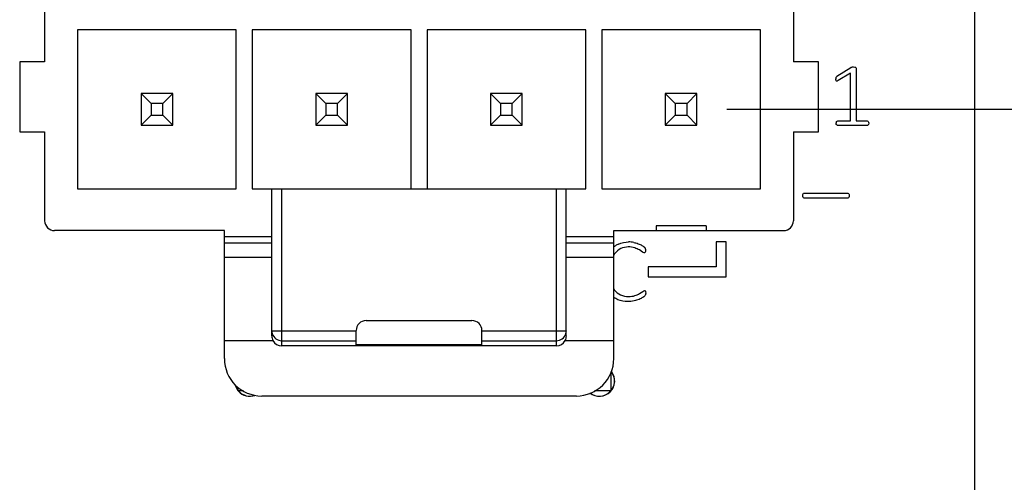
# Model space of a CAD drawing. Header units: inches. Extents: x 0 to 34, y 0 to 22.
# Tile 24 of 51: x 12.022 to 13.575, y 12.448 to 13.177. Entities that reach past the tile are written whole.
import ezdxf

# ---------------------------------------------------------------- set-up
doc = ezdxf.new("R2010")
doc.units = ezdxf.units.IN
doc.header["$LTSCALE"] = 1.87
doc.header["$MEASUREMENT"] = 0
doc.layers.get('0').update_dxf_attribs({"linetype": 'CONTINUOUS'})
doc.layers.add('02___PRT_ALL_AXES', color=7, linetype='CONTINUOUS')
doc.layers.add('DIMENSIONS', color=7, linetype='CONTINUOUS')
doc.styles.get("Standard").update_dxf_attribs({"font": 'txt', "width": 0.8})
doc.dimstyles.new('DIMSTYLE_2', dxfattribs={"dimtxt": 0.125, "dimasz": 0.18, "dimexe": 0.125, "dimexo": 0.0625, "dimgap": 0.03125, "dimtad": 0, "dimtih": 1, "dimtoh": 1, "dimlfac": 0.5, "dimdsep": 46, "dimtxsty": 'STANDARD', "dimblk": '_FILLED', "dimblk1": '_FILLED', "dimblk2": '_FILLED', "dimcen": 0.09, "dimadec": 0, "dimazin": 0, "dimtp": 0.001, "dimtm": 0.001, "dimtfac": 1, "dimtofl": 0, "dimtmove": 0, "dimatfit": 3, "dimldrblk": '_FILLED', "dimfxl": 1, "dimtolj": 1, "dimarcsym": 0})

# ---------------------------------------------------------------- blocks, each defined once
blk = doc.blocks.new('*D12')
at = {"layer": 'DIMENSIONS', "color": 2, "linetype": 'CONTINUOUS'}
blk.add_line((13.1372, 13.398), (14.2159, 13.398), dxfattribs=at)
at = {"layer": 'DIMENSIONS', "color": 2, "linetype": 'CONTINUOUS', "insert": (14.2784, 13.4605), "char_height": 0.125, "width": 1.525, "attachment_point": 1, "line_spacing_factor": 0.9}
blk.add_mtext('4X 91.3{\\Ftxt.shx;\\W1.000000;\\H0.125000; }[3.594]', dxfattribs=at)
blk = doc.blocks.new('_FILLED')
at = {"color": 0, "linetype": 'BYBLOCK'}
blk.add_solid([(0, 0), (-1, 0.1736), (-1, -0.1736)], dxfattribs=at)
blk = doc.blocks.new('*D13')
at = {"layer": 'DIMENSIONS', "color": 2, "linetype": 'CONTINUOUS'}
blk.add_line((13.1372, 13.0358), (14.2159, 13.0358), dxfattribs=at)
at = {"layer": 'DIMENSIONS', "color": 2, "linetype": 'CONTINUOUS', "insert": (14.2784, 13.0983), "char_height": 0.125, "width": 1.525, "attachment_point": 1, "line_spacing_factor": 0.9}
blk.add_mtext('4X 86.7{\\Ftxt.shx;\\W1.000000;\\H0.125000; }[3.413]', dxfattribs=at)

msp = doc.modelspace()

# ---------------------------------------------------------------- linework, layer by layer
at = {"color": 7, "linetype": 'CONTINUOUS'}
for p, q in [((13.5284, 6.2882), (13.5284, 14.1508)), ((12.0615, 13.3626), (12.0615, 13.1106)), ((13.2426, 13.3626), (13.2426, 13.1106)), ((12.1134, 13.161), (12.1134, 12.9106)), ((12.3638, 13.161), (12.1134, 13.161)), ((12.3638, 12.9106), (12.3638, 13.161)), ((12.389, 13.161), (12.389, 12.9106)), ((12.6394, 13.161), (12.389, 13.161)), ((12.6394, 12.9106), (12.6394, 13.161)), ((12.6646, 13.161), (12.6646, 12.9106)), ((12.915, 13.161), (12.6646, 13.161)), ((12.915, 12.9106), (12.915, 13.161)), ((12.9402, 13.161), (12.9402, 12.9106)), ((13.1906, 13.161), (12.9402, 13.161)), ((13.1906, 12.9106), (13.1906, 13.161)), ((12.0221, 13.1106), (12.0221, 13.0004)), ((12.0615, 13.1106), (12.0221, 13.1106)), ((13.282, 13.1106), (13.2426, 13.1106)), ((13.282, 13.0004), (13.282, 13.1106)), ((12.2136, 13.0608), (12.2136, 13.0108)), ((12.2136, 13.0608), (12.2294, 13.0451)), ((12.2636, 13.0608), (12.2136, 13.0608)), ((12.2636, 13.0608), (12.2479, 13.0451)), ((12.2636, 13.0108), (12.2636, 13.0608)), ((12.4892, 13.0608), (12.4892, 13.0108)), ((12.4892, 13.0608), (12.505, 13.0451)), ((12.5392, 13.0608), (12.4892, 13.0608)), ((12.5392, 13.0608), (12.5235, 13.0451)), ((12.5392, 13.0108), (12.5392, 13.0608)), ((12.7648, 13.0608), (12.7648, 13.0108)), ((12.7648, 13.0608), (12.7806, 13.0451)), ((12.8148, 13.0608), (12.7648, 13.0608)), ((12.8148, 13.0608), (12.7991, 13.0451)), ((12.8148, 13.0108), (12.8148, 13.0608)), ((13.0404, 13.0608), (13.0404, 13.0108)), ((13.0404, 13.0608), (13.0562, 13.0451)), ((13.0904, 13.0608), (13.0404, 13.0608)), ((13.0904, 13.0608), (13.0747, 13.0451)), ((13.0904, 13.0108), (13.0904, 13.0608)), ((12.2294, 13.0451), (12.2294, 13.0265)), ((12.2479, 13.0451), (12.2294, 13.0451)), ((12.2479, 13.0265), (12.2479, 13.0451)), ((12.505, 13.0451), (12.505, 13.0265)), ((12.5235, 13.0451), (12.505, 13.0451)), ((12.5235, 13.0265), (12.5235, 13.0451)), ((12.7806, 13.0451), (12.7806, 13.0265)), ((12.7991, 13.0451), (12.7806, 13.0451)), ((12.7991, 13.0265), (12.7991, 13.0451)), ((13.0562, 13.0451), (13.0562, 13.0265)), ((13.0747, 13.0451), (13.0562, 13.0451)), ((13.0747, 13.0265), (13.0747, 13.0451)), ((12.2136, 13.0108), (12.2294, 13.0265)), ((12.2294, 13.0265), (12.2479, 13.0265)), ((12.2636, 13.0108), (12.2479, 13.0265)), ((12.4892, 13.0108), (12.505, 13.0265)), ((12.505, 13.0265), (12.5235, 13.0265)), ((12.5392, 13.0108), (12.5235, 13.0265)), ((12.7648, 13.0108), (12.7806, 13.0265)), ((12.7806, 13.0265), (12.7991, 13.0265)), ((12.8148, 13.0108), (12.7991, 13.0265)), ((13.0404, 13.0108), (13.0562, 13.0265)), ((13.0562, 13.0265), (13.0747, 13.0265)), ((13.0904, 13.0108), (13.0747, 13.0265)), ((12.0221, 13.0004), (12.0615, 13.0004)), ((12.0615, 13.0004), (12.0615, 12.8602)), ((12.2136, 13.0108), (12.2636, 13.0108)), ((12.4892, 13.0108), (12.5392, 13.0108)), ((12.7648, 13.0108), (12.8148, 13.0108)), ((13.0404, 13.0108), (13.0904, 13.0108)), ((13.2426, 13.0004), (13.2426, 12.8602)), ((13.2426, 13.0004), (13.282, 13.0004)), ((12.1134, 12.9106), (12.3638, 12.9106)), ((12.389, 12.9106), (12.915, 12.9106)), ((12.4197, 12.6787), (12.4197, 12.9106)), ((12.4355, 12.6629), (12.4355, 12.9106)), ((12.8686, 12.6629), (12.8686, 12.9106)), ((12.8843, 12.6787), (12.8843, 12.9106)), ((12.9402, 12.9106), (13.1906, 12.9106)), ((12.3449, 12.8445), (12.0772, 12.8445)), ((12.3449, 12.6429), (12.3449, 12.8445)), ((12.9591, 12.6429), (12.9591, 12.8445)), ((12.9591, 12.8445), (13.2268, 12.8445)), ((13.026, 12.8523), (13.026, 12.8445)), ((13.1048, 12.8523), (13.026, 12.8523)), ((13.1048, 12.8523), (13.1048, 12.8445)), ((12.4197, 12.835), (12.3449, 12.835)), ((12.9591, 12.835), (12.8843, 12.835)), ((12.4197, 12.8248), (12.3449, 12.8248)), ((12.9591, 12.8248), (12.8843, 12.8248)), ((12.4197, 12.802), (12.3449, 12.802)), ((12.9591, 12.802), (12.8843, 12.802)), ((12.5686, 12.7027), (12.7355, 12.7027)), ((12.4197, 12.6867), (12.5528, 12.6867)), ((12.5528, 12.6645), (12.5528, 12.687)), ((12.7512, 12.6645), (12.7512, 12.687)), ((12.7512, 12.6867), (12.8843, 12.6867)), ((12.3449, 12.6712), (12.4216, 12.6712)), ((12.4355, 12.671), (12.5528, 12.671)), ((12.8686, 12.6629), (12.4355, 12.6629)), ((12.7512, 12.6645), (12.5528, 12.6645)), ((12.7512, 12.671), (12.8686, 12.671)), ((12.8825, 12.6712), (12.9591, 12.6712)), ((12.9545, 12.6207), (12.9545, 12.5917)), ((12.3663, 12.5976), (12.3663, 12.5917)), ((12.3752, 12.5917), (12.3663, 12.5917)), ((12.9001, 12.5838), (12.404, 12.5838)), ((12.9545, 12.5917), (12.9289, 12.5917))]:
    msp.add_line(p, q, dxfattribs=at)
at = {"color": 40, "linetype": 'CONTINUOUS'}
for p, q in [((13.3112, 13.0878), (13.3332, 13.1019)), ((13.3326, 13.0928), (13.3132, 13.081)), ((13.3326, 13.0175), (13.3326, 13.0928)), ((13.3332, 13.1019), (13.3338, 13.1022)), ((13.3338, 13.1022), (13.3346, 13.1024)), ((13.3346, 13.1024), (13.3357, 13.1026)), ((13.3357, 13.1026), (13.337, 13.1026)), ((13.337, 13.1026), (13.3391, 13.1024)), ((13.3391, 13.1024), (13.3404, 13.1021)), ((13.3404, 13.1021), (13.3411, 13.1015)), ((13.3411, 13.1015), (13.3413, 13.1007)), ((13.3413, 13.1007), (13.3413, 13.0175)), ((13.3096, 13.0816), (13.3095, 13.0835)), ((13.3096, 13.0851), (13.3099, 13.0863)), ((13.3099, 13.0863), (13.3104, 13.0871)), ((13.3104, 13.0871), (13.3112, 13.0878)), ((13.3132, 13.081), (13.3113, 13.0801)), ((13.3101, 13.0154), (13.3106, 13.0165)), ((13.3106, 13.0165), (13.3113, 13.0172)), ((13.3113, 13.0172), (13.3123, 13.0175)), ((13.3123, 13.0175), (13.3326, 13.0175)), ((13.3413, 13.0175), (13.3588, 13.0175)), ((13.3588, 13.0175), (13.3597, 13.0172)), ((13.3597, 13.0172), (13.3605, 13.0165)), ((13.3605, 13.0165), (13.361, 13.0154)), ((13.361, 13.0154), (13.3612, 13.0138)), ((13.3101, 13.0121), (13.3099, 13.0138)), ((13.3107, 13.0111), (13.3101, 13.0121)), ((13.3115, 13.0105), (13.3107, 13.0111)), ((13.3123, 13.0103), (13.3115, 13.0105)), ((13.3588, 13.0103), (13.3123, 13.0103)), ((13.3596, 13.0105), (13.3588, 13.0103)), ((13.3604, 13.0111), (13.3596, 13.0105)), ((13.361, 13.0121), (13.3604, 13.0111)), ((13.3612, 13.0138), (13.361, 13.0121)), ((13.2594, 12.9036), (13.3282, 12.9036)), ((13.3282, 12.8957), (13.2594, 12.8957)), ((13.3282, 12.9036), (13.3292, 12.9033)), ((13.3292, 12.9033), (13.3299, 12.9026)), ((13.3299, 12.9026), (13.3304, 12.9014)), ((13.3304, 12.9014), (13.3306, 12.8997)), ((13.0043, 12.8108), (12.9995, 12.8141)), ((13.0072, 12.8186), (13.0084, 12.8172)), ((13.0084, 12.8172), (13.0088, 12.8162)), ((13.0088, 12.8162), (13.009, 12.815)), ((13.009, 12.815), (13.0091, 12.8135)), ((13.0091, 12.8135), (13.009, 12.8117)), ((13.1207, 12.8267), (13.1207, 12.7873)), ((13.1364, 12.8267), (13.1207, 12.8267)), ((13.1364, 12.7715), (13.1364, 12.8267)), ((13.008, 12.8097), (13.0071, 12.8094)), ((13.0086, 12.8105), (13.008, 12.8097)), ((13.009, 12.8117), (13.0086, 12.8105)), ((13.1207, 12.7873), (13.0136, 12.7872)), ((13.0136, 12.7872), (13.0136, 12.7715)), ((13.0136, 12.7715), (13.1364, 12.7715)), ((12.9999, 12.7453), (13.0049, 12.7486)), ((13.0079, 12.7501), (13.0086, 12.7499)), ((13.0088, 12.7426), (13.0079, 12.7415)), ((13.0086, 12.7499), (13.0091, 12.7492)), ((13.0092, 12.7435), (13.0088, 12.7426)), ((13.0091, 12.7492), (13.0094, 12.748)), ((13.0094, 12.7446), (13.0092, 12.7435)), ((13.0094, 12.748), (13.0095, 12.7461)), ((13.0095, 12.7461), (13.0094, 12.7446))]:
    msp.add_line(p, q, dxfattribs=at)
for centre, radius, start, end in [((13.3286, 13.0835), 0.0191, 175.2089, 180.0275), ((13.3167, 13.0138), 0.00677, 166.845, 180.0224), ((12.9818, 12.7907), 0.0361, 124.1678, 129.0636), ((12.9812, 12.7918), 0.0348, 114.8706, 124.2126), ((12.9826, 12.7856), 0.0411, 78.7777, 90.0367), ((12.9855, 12.7898), 0.0309, 142.6553, 148.4892), ((12.9824, 12.7677), 0.0278, 213.0379, 217.7286)]:
    msp.add_arc(centre, radius, start, end, dxfattribs=at)
at = {"color": 7, "linetype": 'CONTINUOUS'}
for centre, radius, start, end in [((12.0772, 12.8602), 0.0157, 180, 270), ((13.2268, 12.8602), 0.0157, 270, 360), ((12.5686, 12.687), 0.0157, 90, 180), ((12.7355, 12.687), 0.0157, 0, 90), ((12.4356, 12.6867), 0.0159, 180.0663, 198.0239), ((12.4355, 12.6867), 0.0157, 198.0936, 270.0026), ((12.8686, 12.6867), 0.0157, 269.9972, 341.9941), ((12.8685, 12.6867), 0.0159, 342.0625, 359.9348), ((12.404, 12.6429), 0.0591, 180, 270), ((12.9001, 12.6429), 0.0591, 270, 360)]:
    msp.add_arc(centre, radius, start, end, dxfattribs=at)
for centre, major_axis, ratio, start_param, end_param in [((12.4355, 12.6787), (0, 0.0159), 0.99171, 1.570796, 2.062428), ((12.8686, 12.6787), (0, 0.0159), 0.99171, -2.062428, -1.570796), ((12.4355, 12.6787), (0, 0.0158), 0.999848, -4.220758, -3.141593), ((12.8686, 12.6787), (0, 0.0158), 0.999848, -3.141593, -2.062428)]:
    msp.add_ellipse(centre, major_axis=major_axis, ratio=ratio, start_param=start_param, end_param=end_param, dxfattribs=at)
at = {"color": 40, "linetype": 'CONTINUOUS'}
for points in [[(13.3102, 13.0804), (13.3099, 13.0807), (13.3097, 13.0811), (13.3096, 13.0816)], [(13.3113, 13.0801), (13.311, 13.0801), (13.3105, 13.0801), (13.3102, 13.0804)], [(13.2572, 12.8997), (13.2572, 12.9007), (13.2573, 12.9018), (13.2578, 12.9026)], [(13.2578, 12.8967), (13.2573, 12.8976), (13.2572, 12.8987), (13.2572, 12.8997)], [(13.2578, 12.9026), (13.2581, 12.9032), (13.2588, 12.9036), (13.2594, 12.9036)], [(13.2594, 12.8957), (13.2588, 12.8957), (13.2581, 12.8961), (13.2578, 12.8967)], [(13.3299, 12.8967), (13.3296, 12.8961), (13.3289, 12.8957), (13.3282, 12.8957)], [(13.3306, 12.8997), (13.3306, 12.8987), (13.3305, 12.8975), (13.3299, 12.8967)], [(12.9702, 12.8162), (12.9666, 12.8144), (12.9633, 12.8117), (12.9609, 12.8085)], [(12.9665, 12.8234), (12.9715, 12.8256), (12.9771, 12.8267), (12.9825, 12.8267)], [(12.9821, 12.8188), (12.978, 12.8188), (12.9739, 12.8179), (12.9702, 12.8162)], [(12.9923, 12.8173), (12.9891, 12.8184), (12.9855, 12.8188), (12.9821, 12.8188)], [(12.9906, 12.8259), (12.993, 12.8254), (12.9954, 12.8248), (12.9977, 12.8239)], [(12.9995, 12.8141), (12.9973, 12.8154), (12.9948, 12.8164), (12.9923, 12.8173)], [(12.9977, 12.8239), (12.9998, 12.8231), (13.0017, 12.8222), (13.0036, 12.8211)], [(13.0036, 12.8211), (13.0048, 12.8204), (13.0061, 12.8196), (13.0072, 12.8186)], [(13.0071, 12.8094), (13.0061, 12.8094), (13.0051, 12.8102), (13.0043, 12.8108)], [(12.9604, 12.7507), (12.9629, 12.7475), (12.9662, 12.7449), (12.9698, 12.7432)], [(12.9656, 12.7356), (12.9633, 12.7366), (12.9611, 12.7378), (12.9591, 12.7393)], [(12.9813, 12.7326), (12.976, 12.7326), (12.9705, 12.7335), (12.9656, 12.7356)], [(12.9698, 12.7432), (12.9737, 12.7414), (12.9781, 12.7406), (12.9824, 12.7406)], [(12.9824, 12.7406), (12.9858, 12.7406), (12.9893, 12.741), (12.9925, 12.7421)], [(12.9992, 12.7362), (12.9966, 12.7351), (12.9939, 12.7343), (12.9912, 12.7336)], [(12.9925, 12.7421), (12.995, 12.743), (12.9975, 12.744), (12.9999, 12.7453)], [(13.0049, 12.7393), (13.0031, 12.738), (13.0012, 12.7371), (12.9992, 12.7362)], [(13.0049, 12.7486), (13.0058, 12.7493), (13.0068, 12.7501), (13.0079, 12.7501)], [(13.0079, 12.7415), (13.007, 12.7406), (13.0059, 12.7399), (13.0049, 12.7393)], [(12.9912, 12.7336), (12.988, 12.7329), (12.9846, 12.7326), (12.9813, 12.7326)]]:
    msp.add_open_spline(points, degree=3, dxfattribs=at)
at = {"layer": '02___PRT_ALL_AXES', "color": 7, "linetype": 'CONTINUOUS'}
msp.add_line((13.5284, 6.2881), (13.5284, 14.1507), dxfattribs=at)
for centre, start, end in [((12.9363, 12.6075), 231.4286, 37.5996), ((12.9366, 12.6075), 231.4286, 38.5543), ((12.3851, 12.6075), 195.1463, 216.5573), ((12.3855, 12.6075), 196.3613, 215.0946), ((12.3851, 12.6075), 222.1658, 288.6995), ((12.3855, 12.6075), 222.2181, 288.4239)]:
    msp.add_arc(centre, 0.024, start, end, dxfattribs=at)

# ---------------------------------------------------------------- dimensions: what is measured, and where the dimension line sits
at = {"layer": 'DIMENSIONS', "color": 2, "linetype": 'CONTINUOUS'}
for feature_location, picture, middle in [((13.1372, 13.398), '*D12', (15.0409, 13.398)), ((13.1372, 13.0358), '*D13', (15.0409, 13.0358))]:
    dim = msp.add_ordinate_dim(feature_location=feature_location, offset=(1.0787, 0), dtype=0, origin=(13.0747, 6.2094), text='4X <>', dimstyle='DIMSTYLE_2', dxfattribs=at)
    dim.commit()
    dim.dimension.update_dxf_attribs({"geometry": picture, "text_midpoint": middle})

doc.saveas('drawing.dxf')
